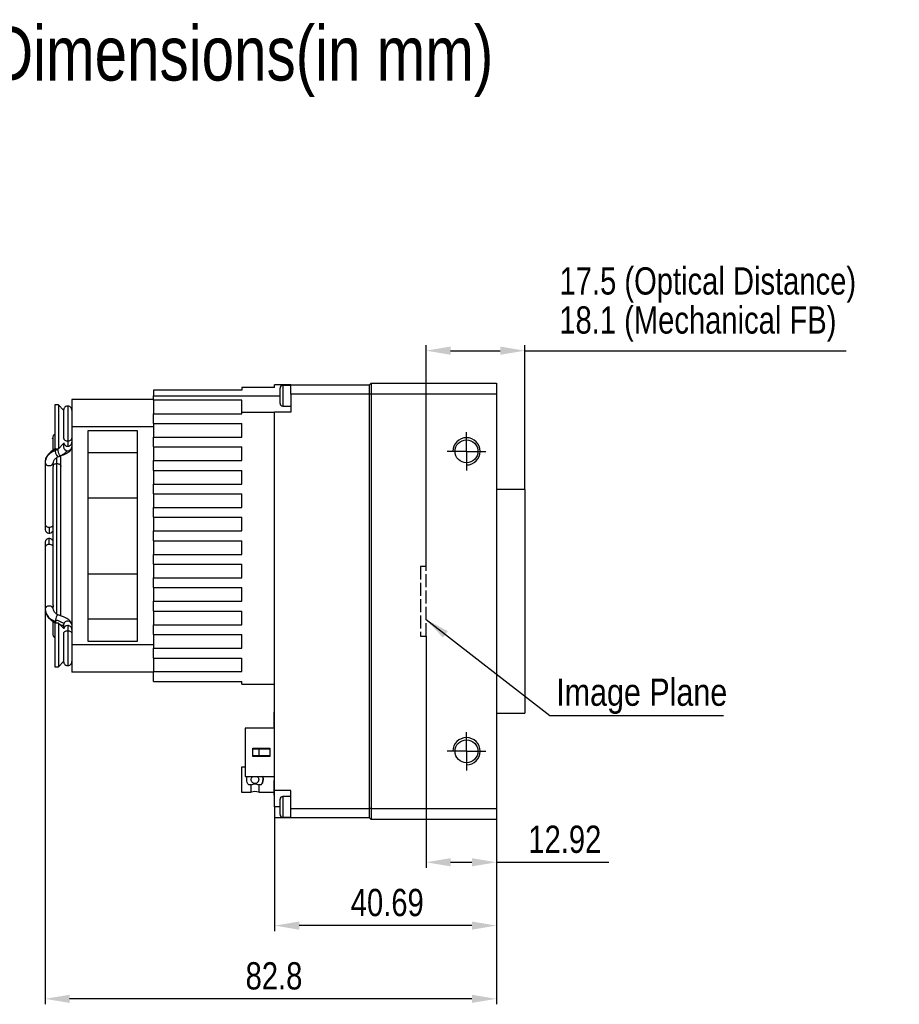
# Model space of a CAD drawing. Header units: millimetres. Extents: x 0 to 15770, y 0 to 2296.
# Tile 3 of 7: x 15524 to 15685, y 2116 to 2296. Entities that reach past the tile are written whole.
import ezdxf

# ---------------------------------------------------------------- set-up
doc = ezdxf.new("R2010")
doc.units = ezdxf.units.MM
doc.header["$LTSCALE"] = 0.2
for name, pattern in [('ACAD_ISO02W100', [15, 12, -3]), ('CENTER', [50.8, 31.75, -6.35, 6.35, -6.35]), ('CENTERX2', [20.32, 12.7, -2.54, 2.54, -2.54])]:
    doc.linetypes.add(name, pattern=pattern)
doc.layers.add('10', color=7, linetype='Continuous')
for name, color, linetype, lineweight in [('中心线-SW', 1, 'CENTERX2', 25), ('粗实线', 7, 'Continuous', 50), ('粗实线-AW', 7, 'Continuous', 50), ('细实线', 3, 'Continuous', 25), ('细虚线', 2, 'ACAD_ISO02W100', 25)]:
    doc.layers.add(name, color=color, linetype=linetype, lineweight=lineweight)
doc.styles.add('iTek', font='txt', dxfattribs={"width": 0.8, "height": 5})
doc.dimstyles.new('iTek', dxfattribs={"dimscale": 0, "dimtxt": 7, "dimasz": 4.5, "dimexe": 1, "dimexo": 0, "dimgap": 1.5, "dimtad": 1, "dimtoh": 1, "dimdsep": 46, "dimtxsty": 'iTek', "dimcen": 4, "dimclrd": 256, "dimclre": 256, "dimclrt": 256, "dimazin": 2, "dimtfac": 1, "dimtmove": 0, "dimatfit": 3, "dimfxl": 1, "dimlwd": -1, "dimlwe": -1, "dimarcsym": 0})

# ---------------------------------------------------------------- blocks, each defined once
blk = doc.blocks.new('SW_CENTERMARKSYMBOL_4')
at = {"layer": '10', "color": 0}
for p, q in [((0, 2.5), (0, 3.525)), ((0, 0), (0, 2.5)), ((-2.5, 0), (-3.525, 0)), ((0, 0), (-2.5, 0)), ((0, 0), (0, -2.5)), ((0, 0), (2.5, 0)), ((2.5, 0), (3.525, 0)), ((0, -2.5), (0, -3.525))]:
    blk.add_line(p, q, dxfattribs=at)
blk = doc.blocks.new('*D766')
at = {"layer": 'Defpoints', "color": 0}
for p in [(15616.8, 2235.67), (15616.8, 2210.21), (15598.68, 2196.11)]:
    blk.add_point(p, dxfattribs=at)
at = {"layer": '细实线'}
for p, q in [((15598.68, 2196.11), (15598.68, 2236.67)), ((15603.18, 2235.67), (15612.3, 2235.67)), ((15616.8, 2210.21), (15616.8, 2236.67)), ((15616.8, 2235.67), (15675.77, 2235.67))]:
    blk.add_line(p, q, dxfattribs=at)
for points in [[(15603.18, 2236.42), (15603.18, 2234.92), (15598.68, 2235.67)], [(15612.3, 2236.42), (15612.3, 2234.92), (15616.8, 2235.67)]]:
    blk.add_solid(points, dxfattribs=at)
at = {"layer": '细实线', "insert": (15648.54, 2240.55), "char_height": 5, "attachment_point": 5, "style": 'iTek'}
blk.add_mtext('18.1 (Mechanical FB)', dxfattribs=at)
blk = doc.blocks.new('*D763')
at = {"layer": 'Defpoints', "color": 0}
for p in [(15611.6, 2229.71), (15598.68, 2183.31), (15611.6, 2141.85)]:
    blk.add_point(p, dxfattribs=at)
at = {"layer": '细实线'}
for p, q in [((15611.6, 2229.71), (15611.6, 2140.85)), ((15598.68, 2183.31), (15598.68, 2140.85)), ((15603.18, 2141.85), (15607.1, 2141.85)), ((15611.6, 2141.85), (15632.18, 2141.85))]:
    blk.add_line(p, q, dxfattribs=at)
for points in [[(15603.18, 2142.6), (15603.18, 2141.1), (15598.68, 2141.85)], [(15607.1, 2142.6), (15607.1, 2141.1), (15611.6, 2141.85)]]:
    blk.add_solid(points, dxfattribs=at)
at = {"layer": '细实线', "insert": (15624.14, 2146.04), "char_height": 5, "attachment_point": 5, "style": 'iTek'}
blk.add_mtext('12.92', dxfattribs=at)
blk = doc.blocks.new('*D764')
at = {"layer": 'Defpoints', "color": 0}
for p in [(15570.91, 2150.01), (15611.6, 2149.71), (15570.91, 2130.24)]:
    blk.add_point(p, dxfattribs=at)
at = {"layer": '细实线'}
for p, q in [((15570.91, 2150.01), (15570.91, 2129.24)), ((15611.6, 2149.71), (15611.6, 2129.24)), ((15607.1, 2130.24), (15575.41, 2130.24))]:
    blk.add_line(p, q, dxfattribs=at)
for points in [[(15575.41, 2130.99), (15575.41, 2129.49), (15570.91, 2130.24)], [(15607.1, 2130.99), (15607.1, 2129.49), (15611.6, 2130.24)]]:
    blk.add_solid(points, dxfattribs=at)
at = {"layer": '细实线', "insert": (15591.57, 2134.44), "char_height": 5, "attachment_point": 5, "style": 'iTek'}
blk.add_mtext('40.69', dxfattribs=at)
blk = doc.blocks.new('*D765')
at = {"layer": 'Defpoints', "color": 0}
for p in [(15528.81, 2189.34), (15611.6, 2149.71), (15528.81, 2116.81)]:
    blk.add_point(p, dxfattribs=at)
at = {"layer": '细实线'}
for p, q in [((15528.81, 2189.34), (15528.81, 2115.81)), ((15611.6, 2149.71), (15611.6, 2115.81)), ((15607.1, 2116.81), (15533.31, 2116.81))]:
    blk.add_line(p, q, dxfattribs=at)
for points in [[(15533.31, 2117.56), (15533.31, 2116.06), (15528.81, 2116.81)], [(15607.1, 2117.56), (15607.1, 2116.06), (15611.6, 2116.81)]]:
    blk.add_solid(points, dxfattribs=at)
at = {"layer": '细实线', "insert": (15570.79, 2120.99), "char_height": 5, "attachment_point": 5, "style": 'iTek'}
blk.add_mtext('82.8', dxfattribs=at)

msp = doc.modelspace()

# ---------------------------------------------------------------- linework, layer by layer
at = {"layer": '粗实线', "lineweight": 30}
for p, q in [((15564.909, 2228.412), (15548.709, 2228.412)), ((15548.709, 2228.412), (15548.709, 2227.412)), ((15564.909, 2228.912), (15564.909, 2228.412)), ((15570.909, 2228.912), (15564.909, 2228.912)), ((15570.909, 2228.912), (15570.909, 2229.412)), ((15573.909, 2229.412), (15570.909, 2229.412)), ((15571.909, 2226.012), (15571.909, 2228.812)), ((15573.909, 2229.312), (15572.409, 2229.312)), ((15572.409, 2229.312), (15572.409, 2225.512)), ((15573.909, 2229.412), (15588.309, 2229.412)), ((15573.909, 2227.712), (15573.909, 2229.412)), ((15588.609, 2229.712), (15588.309, 2229.412)), ((15588.309, 2227.712), (15588.309, 2229.412)), ((15588.609, 2229.712), (15588.609, 2227.712)), ((15588.609, 2229.712), (15611.599, 2229.712)), ((15611.599, 2229.712), (15611.599, 2227.712)), ((15548.709, 2226.712), (15533.709, 2226.712)), ((15533.709, 2226.712), (15533.709, 2221.712)), ((15548.709, 2226.612), (15548.709, 2227.412)), ((15548.709, 2227.412), (15571.909, 2227.412)), ((15548.709, 2226.612), (15548.709, 2224.112)), ((15564.909, 2226.612), (15548.709, 2226.612)), ((15564.909, 2224.412), (15564.909, 2226.612)), ((15573.909, 2227.712), (15573.909, 2224.412)), ((15588.309, 2227.712), (15573.909, 2227.712)), ((15588.309, 2151.712), (15588.309, 2227.712)), ((15588.609, 2227.712), (15588.309, 2227.712)), ((15588.609, 2227.712), (15588.609, 2151.712)), ((15611.599, 2227.712), (15588.609, 2227.712)), ((15611.599, 2227.712), (15611.599, 2151.712)), ((15531.26, 2225.732), (15530.58, 2225.732)), ((15530.58, 2225.732), (15530.58, 2217.692)), ((15532.212, 2224.78), (15531.26, 2225.732)), ((15531.26, 2225.732), (15531.26, 2217.692)), ((15532.209, 2224.762), (15532.209, 2219.643)), ((15532.959, 2225.512), (15532.959, 2219.111)), ((15572.409, 2225.512), (15573.909, 2225.512)), ((15548.709, 2222.312), (15548.709, 2224.112)), ((15548.709, 2224.112), (15564.909, 2224.112)), ((15564.909, 2224.112), (15564.909, 2224.412)), ((15564.909, 2224.412), (15570.909, 2224.412)), ((15573.909, 2224.412), (15570.909, 2224.412)), ((15570.909, 2155.012), (15570.909, 2224.412)), ((15533.709, 2221.712), (15533.709, 2181.712)), ((15548.709, 2221.712), (15533.709, 2221.712)), ((15536.709, 2221.055), (15545.709, 2221.055)), ((15536.709, 2182.369), (15536.709, 2221.055)), ((15545.709, 2221.055), (15545.709, 2182.369)), ((15548.709, 2222.312), (15548.709, 2221.712)), ((15548.709, 2222.312), (15564.909, 2222.312)), ((15548.709, 2221.712), (15548.709, 2219.812)), ((15564.909, 2219.812), (15564.909, 2222.312)), ((15548.709, 2218.012), (15548.709, 2219.812)), ((15548.709, 2219.812), (15564.909, 2219.812)), ((15530.58, 2217.692), (15531.26, 2217.692)), ((15530.724, 2217.655), (15530.814, 2217.696)), ((15530.77, 2217.68), (15530.724, 2217.655)), ((15531.26, 2217.692), (15532.209, 2218.641)), ((15532.209, 2218.641), (15532.209, 2218.037)), ((15548.709, 2218.012), (15548.709, 2215.512)), ((15548.709, 2218.012), (15564.909, 2218.012)), ((15564.909, 2215.512), (15564.909, 2218.012)), ((15530.959, 2214.97), (15530.959, 2216.099)), ((15531.709, 2214.439), (15531.709, 2216.438)), ((15536.709, 2216.978), (15545.709, 2216.978)), ((15548.709, 2213.712), (15548.709, 2215.512)), ((15548.709, 2215.512), (15564.909, 2215.512)), ((15528.809, 2215.123), (15528.809, 2203.834)), ((15528.847, 2215.502), (15528.822, 2215.025)), ((15530.209, 2214.178), (15530.209, 2189.249)), ((15530.309, 2214.705), (15530.309, 2215.123)), ((15530.959, 2187.363), (15530.959, 2214.97)), ((15531.709, 2186.975), (15531.709, 2214.439)), ((15548.709, 2213.712), (15548.709, 2211.212)), ((15548.709, 2213.712), (15564.909, 2213.712)), ((15564.909, 2211.212), (15564.909, 2213.712)), ((15548.709, 2209.412), (15548.709, 2211.212)), ((15548.709, 2211.212), (15564.909, 2211.212)), ((15616.799, 2210.212), (15611.599, 2210.212)), ((15616.799, 2210.212), (15616.799, 2169.212)), ((15536.709, 2208.663), (15545.709, 2208.663)), ((15548.709, 2209.412), (15548.709, 2206.912)), ((15548.709, 2209.412), (15564.909, 2209.412)), ((15564.909, 2206.912), (15564.909, 2209.412)), ((15548.709, 2205.112), (15548.709, 2206.912)), ((15548.709, 2206.912), (15564.909, 2206.912)), ((15548.709, 2205.112), (15548.709, 2202.612)), ((15548.709, 2205.112), (15564.909, 2205.112)), ((15564.909, 2202.612), (15564.909, 2205.112)), ((15529.559, 2203.303), (15529.559, 2202.205)), ((15529.559, 2200.121), (15529.559, 2201.22)), ((15548.709, 2200.812), (15548.709, 2202.612)), ((15548.709, 2202.612), (15564.909, 2202.612)), ((15528.809, 2199.591), (15528.809, 2188.301)), ((15548.709, 2200.812), (15548.709, 2198.312)), ((15548.709, 2200.812), (15564.909, 2200.812)), ((15564.909, 2198.312), (15564.909, 2200.812)), ((15548.709, 2196.512), (15548.709, 2198.312)), ((15548.709, 2198.312), (15564.909, 2198.312)), ((15548.709, 2196.512), (15548.709, 2194.012)), ((15548.709, 2196.512), (15564.909, 2196.512)), ((15564.909, 2194.012), (15564.909, 2196.512)), ((15536.709, 2194.762), (15545.709, 2194.762)), ((15548.709, 2192.212), (15548.709, 2194.012)), ((15548.709, 2194.012), (15564.909, 2194.012)), ((15548.709, 2192.212), (15548.709, 2189.712)), ((15548.709, 2192.212), (15564.909, 2192.212)), ((15564.909, 2189.712), (15564.909, 2192.212)), ((15530.309, 2188.301), (15530.309, 2188.72)), ((15548.709, 2187.912), (15548.709, 2189.712)), ((15548.709, 2189.712), (15564.909, 2189.712)), ((15528.822, 2188.203), (15528.858, 2188.065)), ((15548.709, 2187.912), (15548.709, 2185.412)), ((15548.709, 2187.912), (15564.909, 2187.912)), ((15564.909, 2185.412), (15564.909, 2187.912)), ((15530.209, 2186.031), (15530.209, 2183.712)), ((15531.26, 2185.732), (15530.58, 2185.732)), ((15530.58, 2185.732), (15530.58, 2177.692)), ((15532.209, 2184.783), (15531.26, 2185.732)), ((15531.26, 2185.732), (15531.26, 2177.692)), ((15531.709, 2185.283), (15531.709, 2185.361)), ((15532.209, 2185.348), (15532.223, 2185.489)), ((15532.209, 2185.348), (15532.209, 2184.783)), ((15533.706, 2185.405), (15533.709, 2185.348)), ((15545.709, 2186.446), (15536.709, 2186.446)), ((15548.709, 2183.612), (15548.709, 2185.412)), ((15548.709, 2185.412), (15564.909, 2185.412)), ((15532.209, 2183.784), (15532.209, 2178.662)), ((15532.959, 2184.314), (15532.959, 2177.912)), ((15548.709, 2183.612), (15548.709, 2181.712)), ((15548.709, 2183.612), (15564.909, 2183.612)), ((15564.909, 2181.112), (15564.909, 2183.612)), ((15548.709, 2181.712), (15533.709, 2181.712)), ((15533.709, 2181.712), (15533.709, 2176.712)), ((15545.709, 2182.369), (15536.709, 2182.369)), ((15548.709, 2181.712), (15548.709, 2181.112)), ((15548.709, 2179.312), (15548.709, 2181.112)), ((15548.709, 2181.112), (15564.909, 2181.112)), ((15530.58, 2177.692), (15531.26, 2177.692)), ((15531.26, 2177.692), (15532.212, 2178.645)), ((15548.709, 2179.312), (15548.709, 2176.812)), ((15548.709, 2179.312), (15564.909, 2179.312)), ((15564.909, 2176.812), (15564.909, 2179.312)), ((15548.709, 2176.712), (15533.709, 2176.712)), ((15548.709, 2175.012), (15548.709, 2176.812)), ((15548.709, 2176.812), (15564.909, 2176.812)), ((15548.709, 2175.012), (15564.909, 2175.012)), ((15564.909, 2174.512), (15564.909, 2175.012)), ((15564.909, 2174.512), (15570.909, 2174.512)), ((15570.909, 2169.362), (15570.759, 2169.362)), ((15570.759, 2169.362), (15570.759, 2166.662)), ((15611.599, 2169.212), (15616.799, 2169.212)), ((15570.909, 2166.437), (15565.509, 2166.437)), ((15565.509, 2166.437), (15565.509, 2157.587)), ((15570.759, 2166.662), (15570.909, 2166.662)), ((15566.909, 2162.762), (15570.009, 2162.762)), ((15566.909, 2161.262), (15566.909, 2162.762)), ((15566.909, 2162.662), (15568.007, 2162.662)), ((15568.007, 2161.362), (15566.909, 2161.362)), ((15568.007, 2162.662), (15570.009, 2162.662)), ((15570.009, 2161.362), (15568.007, 2161.362)), ((15570.009, 2162.762), (15570.009, 2161.262)), ((15570.009, 2161.262), (15566.909, 2161.262)), ((15565.509, 2159.287), (15564.846, 2159.287)), ((15565.509, 2157.587), (15570.909, 2157.587)), ((15566.599, 2156.036), (15566.16, 2156.036)), ((15566.599, 2154.737), (15566.599, 2156.036)), ((15567.999, 2156.036), (15567.999, 2154.737)), ((15568.438, 2156.036), (15567.999, 2156.036)), ((15570.909, 2156.862), (15570.759, 2156.862)), ((15570.759, 2156.862), (15570.759, 2154.162)), ((15564.846, 2154.737), (15566.599, 2154.737)), ((15567.999, 2154.737), (15570.759, 2154.737)), ((15570.759, 2154.162), (15570.899, 2154.162)), ((15570.899, 2155.456), (15570.909, 2155.456)), ((15573.909, 2155.012), (15570.909, 2155.012)), ((15570.909, 2152.012), (15570.909, 2155.012)), ((15573.909, 2151.712), (15573.909, 2155.012)), ((15570.899, 2153.627), (15570.909, 2153.627)), ((15571.909, 2150.612), (15571.909, 2153.412)), ((15573.909, 2153.912), (15572.409, 2153.912)), ((15572.409, 2153.912), (15572.409, 2150.112)), ((15570.899, 2151.888), (15570.899, 2151.853)), ((15570.899, 2151.853), (15570.909, 2151.853)), ((15570.909, 2152.012), (15570.909, 2150.012)), ((15571.909, 2152.012), (15570.909, 2152.012)), ((15573.909, 2151.712), (15588.309, 2151.712)), ((15573.909, 2150.012), (15573.909, 2151.712)), ((15588.609, 2151.712), (15588.309, 2151.712)), ((15588.309, 2150.012), (15588.309, 2151.712)), ((15588.609, 2151.712), (15588.609, 2149.712)), ((15588.609, 2151.712), (15611.599, 2151.712)), ((15611.599, 2151.712), (15611.599, 2149.712)), ((15573.909, 2150.012), (15570.909, 2150.012)), ((15572.409, 2150.112), (15573.909, 2150.112)), ((15588.309, 2150.012), (15573.909, 2150.012)), ((15588.609, 2149.712), (15588.309, 2150.012)), ((15611.599, 2149.712), (15588.609, 2149.712))]:
    msp.add_line(p, q, dxfattribs=at)
at = {"layer": '粗实线', "lineweight": 30, "flags": 128}
for points in [[(15531.717, 2216.484), (15531.704, 2216.436), (15531.644, 2216.371), (15531.554, 2216.415), (15531.448, 2216.564), (15531.342, 2216.793), (15531.251, 2217.067), (15531.191, 2217.346), (15531.17, 2217.587)], [(15528.809, 2215.123), (15528.866, 2214.92), (15529.028, 2214.748), (15529.272, 2214.633), (15529.559, 2214.593), (15529.846, 2214.633), (15530.089, 2214.748), (15530.252, 2214.92), (15530.309, 2215.123)], [(15530.309, 2188.301), (15530.252, 2188.504), (15530.089, 2188.676), (15529.846, 2188.791), (15529.559, 2188.831), (15529.272, 2188.791), (15529.028, 2188.676), (15528.866, 2188.504), (15528.809, 2188.301)], [(15530.724, 2186.33), (15530.686, 2186.068), (15530.69, 2185.868), (15530.734, 2185.759), (15530.755, 2185.747)]]:
    msp.add_lwpolyline(points, dxfattribs=at)
at = {"layer": '粗实线', "lineweight": 30}
for centre in [(15606.099, 2217.212), (15606.099, 2217.212), (15606.099, 2217.212), (15606.099, 2217.212), (15606.099, 2162.212), (15606.099, 2162.212), (15606.099, 2162.212), (15606.099, 2162.212)]:
    msp.add_circle(centre, 2.1, dxfattribs=at)
for centre, radius, start, end in [((15572.409, 2228.812), 0.5, 90, 180), ((15572.409, 2226.012), 0.5, 180, 270), ((15532.131, 2217.3), 1.451, 165.82536, 227.34489), ((15532.946, 2218.05), 0.738, 181.01008, 270.97556), ((15532.947, 2218.881), 0.74, 188.69483, 270.88262), ((15532.975, 2218.873), 0.733, 268.69431, 359.33948), ((15532.971, 2218.05), 0.738, 269.02416, 358.98991), ((15529.465, 2203.966), 0.67, 191.42162, 278.04948), ((15529.599, 2204.132), 0.83, 267.19575, 317.279), ((15529.465, 2199.458), 0.67, 81.95058, 168.57794), ((15529.599, 2199.293), 0.83, 42.721, 92.80425), ((15531.849, 2186.298), 1.126, 127.56986, 178.38137), ((15532.947, 2184.544), 0.74, 89.11779, 171.3051), ((15532.958, 2185.324), 0.753, 6.15099, 167.31185), ((15532.973, 2184.549), 0.736, 0.48168, 91.12712), ((15533.004, 2185.386), 0.705, 358.44735, 31.69136), ((15567.299, 2151.82), 3, 76.5066, 103.4934), ((15572.409, 2153.412), 0.5, 90, 180), ((15572.409, 2150.612), 0.5, 180, 270)]:
    msp.add_arc(centre, radius, start, end, dxfattribs=at)
for points, knots in [([(15533.034, 2225.509), (15532.933, 2225.507), (15532.723, 2225.504), (15532.441, 2225.335), (15532.245, 2225.071), (15532.22, 2224.862), (15532.209, 2224.762)], [0, 0, 0, 0, 0.2387697, 0.4999977, 0.7612288, 1, 1, 1, 1]), ([(15533.709, 2224.762), (15533.697, 2224.862), (15533.673, 2225.071), (15533.477, 2225.335), (15533.195, 2225.504), (15532.984, 2225.507), (15532.884, 2225.509)], [0, 0, 0, 0, 0.2387714, 0.5000002, 0.7612278, 1, 1, 1, 1]), ([(15530.58, 2220.339), (15530.537, 2220.318), (15530.396, 2220.247), (15530.248, 2220.025), (15530.148, 2219.23), (15530.233, 2219.867), (15530.202, 2219.421), (15530.21, 2219.165), (15530.208, 2218.698), (15530.209, 2218.131), (15530.209, 2217.649), (15530.209, 2217.373), (15530.209, 2217.349)], [0, 0, 0, 0, 0.0141624, 0.0463659, 0.0758006, 0.2273821, 0.3789637, 0.5305452, 0.6821268, 0.8337083, 0.98529, 1, 1, 1, 1]), ([(15532.214, 2219.658), (15532.212, 2219.653), (15532.189, 2219.578), (15532.259, 2219.422), (15532.429, 2219.245), (15532.687, 2219.131), (15532.87, 2219.117), (15532.959, 2219.111)], [0, 0, 0, 0, 0.0208699, 0.2693453, 0.5411954, 0.77853, 1, 1, 1, 1]), ([(15532.959, 2219.111), (15533.047, 2219.117), (15533.231, 2219.131), (15533.488, 2219.245), (15533.657, 2219.422), (15533.728, 2219.575), (15533.708, 2219.645), (15533.707, 2219.647)], [0, 0, 0, 0, 0.2244445, 0.4649693, 0.7404688, 0.9922819, 1, 1, 1, 1]), ([(15530.673, 2217.596), (15530.615, 2217.575), (15530.272, 2217.449), (15529.723, 2217.048), (15529.098, 2216.369), (15528.932, 2215.796), (15528.847, 2215.502)], [0, 0, 0, 0, 0.0584424, 0.3469198, 0.6651969, 1, 1, 1, 1]), ([(15528.879, 2215.462), (15528.899, 2215.605), (15528.958, 2216.015), (15529.418, 2216.631), (15530.173, 2217.235), (15530.843, 2217.471), (15531.17, 2217.587)], [0, 0, 0, 0, 0.1520729, 0.4389258, 0.7257789, 1, 1, 1, 1]), ([(15531.557, 2216.417), (15531.761, 2216.495), (15532.286, 2216.693), (15532.657, 2217.111), (15532.883, 2217.365)], [0, 0, 0, 0, 0.3903854, 1, 1, 1, 1]), ([(15531.709, 2216.423), (15531.88, 2216.479), (15532.403, 2216.648), (15533.032, 2217.017), (15533.491, 2217.368), (15533.561, 2217.601), (15533.574, 2217.641)], [0, 0, 0, 0, 0.1869432, 0.5707616, 0.9255046, 1, 1, 1, 1]), ([(15532.172, 2216.706), (15532.176, 2216.708), (15532.472, 2216.843), (15532.677, 2217.106), (15532.879, 2217.366)], [0, 0, 0, 0, 0.0116316, 1, 1, 1, 1]), ([(15532.959, 2219.111), (15532.959, 2218.87), (15532.959, 2218.439), (15532.959, 2218.232), (15532.959, 2218.14)], [0, 0, 0, 0, 0.5600007, 1, 1, 1, 1]), ([(15530.296, 2215.025), (15530.311, 2215.179), (15530.34, 2215.481), (15530.674, 2215.887), (15531.12, 2216.192), (15531.484, 2216.316), (15531.651, 2216.372)], [0, 0, 0, 0, 0.28214875, 0.55169964, 0.79382787, 1, 1, 1, 1]), ([(15530.309, 2214.705), (15530.307, 2214.673), (15530.303, 2214.61), (15530.274, 2214.494), (15530.24, 2214.374), (15530.215, 2214.261), (15530.205, 2214.181), (15530.211, 2214.151), (15530.212, 2214.144)], [0, 0, 0, 0, 0.1884193, 0.3769049, 0.5637275, 0.7505915, 0.9414544, 1, 1, 1, 1]), ([(15530.309, 2214.705), (15530.354, 2214.75), (15530.454, 2214.85), (15530.687, 2214.95), (15530.87, 2214.964), (15530.959, 2214.97)], [0, 0, 0, 0, 0.2989372, 0.6615877, 1, 1, 1, 1]), ([(15530.959, 2214.97), (15531.047, 2214.964), (15531.231, 2214.95), (15531.488, 2214.837), (15531.658, 2214.659), (15531.728, 2214.503), (15531.706, 2214.43), (15531.704, 2214.424)], [0, 0, 0, 0, 0.2218551, 0.4596028, 0.7319232, 0.9808306, 1, 1, 1, 1]), ([(15528.809, 2203.834), (15528.809, 2203.711), (15528.809, 2203.458), (15528.809, 2203.183), (15528.809, 2202.991), (15528.809, 2202.967), (15528.809, 2202.955)], [0, 0, 0, 0, 0.233032, 0.4800227, 0.7372816, 1, 1, 1, 1]), ([(15528.809, 2202.955), (15528.818, 2202.862), (15528.833, 2202.719), (15528.925, 2202.546), (15529.02, 2202.425), (15529.14, 2202.327), (15529.316, 2202.231), (15529.463, 2202.215), (15529.559, 2202.205)], [0, 0, 0, 0, 0.2356072, 0.363363, 0.4945944, 0.6266135, 0.7566471, 1, 1, 1, 1]), ([(15529.559, 2201.22), (15529.463, 2201.209), (15529.316, 2201.193), (15529.14, 2201.098), (15529.02, 2200.999), (15528.925, 2200.879), (15528.833, 2200.706), (15528.818, 2200.562), (15528.809, 2200.47)], [0, 0, 0, 0, 0.2433528, 0.3733863, 0.5054054, 0.6366343, 0.7643929, 1, 1, 1, 1]), ([(15529.559, 2202.205), (15529.655, 2202.215), (15529.802, 2202.231), (15529.978, 2202.327), (15530.096, 2202.426), (15530.174, 2202.515), (15530.203, 2202.574), (15530.209, 2202.587)], [0, 0, 0, 0, 0.3619438, 0.555348, 0.7517052, 0.946891, 1, 1, 1, 1]), ([(15530.209, 2200.838), (15530.203, 2200.85), (15530.174, 2200.909), (15530.096, 2200.999), (15529.978, 2201.098), (15529.802, 2201.193), (15529.655, 2201.209), (15529.559, 2201.22)], [0, 0, 0, 0, 0.0531132, 0.2482952, 0.4446523, 0.6380563, 1, 1, 1, 1]), ([(15528.809, 2200.47), (15528.809, 2200.457), (15528.809, 2200.433), (15528.809, 2200.242), (15528.809, 2199.966), (15528.809, 2199.714), (15528.809, 2199.591)], [0, 0, 0, 0, 0.2627186, 0.5199777, 0.7669679, 1, 1, 1, 1]), ([(15530.212, 2189.278), (15530.211, 2189.267), (15530.206, 2189.231), (15530.219, 2189.142), (15530.248, 2189.024), (15530.282, 2188.903), (15530.305, 2188.798), (15530.308, 2188.743), (15530.309, 2188.72)], [0, 0, 0, 0, 0.0894787, 0.2813412, 0.4758394, 0.6669815, 0.8544654, 1, 1, 1, 1]), ([(15528.809, 2188.301), (15528.839, 2188.043), (15528.901, 2187.516), (15529.416, 2186.797), (15530.035, 2186.278), (15530.53, 2186.094), (15530.686, 2186.036)], [0, 0, 0, 0, 0.2794658, 0.5718036, 0.8641411, 1, 1, 1, 1]), ([(15528.847, 2187.923), (15528.932, 2187.629), (15529.098, 2187.056), (15529.722, 2186.376), (15530.297, 2185.962), (15530.669, 2185.828), (15530.755, 2185.797)], [0, 0, 0, 0, 0.3257364, 0.6353941, 0.9160608, 1, 1, 1, 1]), ([(15531.651, 2187.052), (15531.484, 2187.109), (15531.12, 2187.232), (15530.674, 2187.538), (15530.34, 2187.944), (15530.311, 2188.245), (15530.296, 2188.399)], [0, 0, 0, 0, 0.2061721, 0.4483003, 0.7178505, 1, 1, 1, 1]), ([(15533.706, 2185.404), (15533.675, 2185.555), (15533.602, 2185.9), (15533.14, 2186.344), (15532.477, 2186.747), (15531.869, 2186.946), (15531.63, 2187.024)], [0, 0, 0, 0, 0.20755693, 0.47513211, 0.79360698, 1, 1, 1, 1]), ([(15530.724, 2186.33), (15530.929, 2186.266), (15531.35, 2186.136), (15531.837, 2185.908), (15532.163, 2185.681), (15532.203, 2185.552), (15532.223, 2185.489)], [0, 0, 0, 0, 0.2438527, 0.4999995, 0.7561472, 1, 1, 1, 1]), ([(15531.485, 2185.507), (15531.512, 2185.498), (15531.658, 2185.446), (15531.855, 2185.358), (15532.104, 2185.248), (15532.211, 2185.167), (15532.21, 2185.205), (15532.21, 2185.207)], [0, 0, 0, 0, 0.0597688, 0.319699, 0.5620194, 0.9848993, 1, 1, 1, 1]), ([(15532.959, 2185.284), (15532.959, 2185.162), (15532.959, 2184.944), (15532.959, 2184.506), (15532.959, 2184.314)], [0, 0, 0, 0, 0.5600006, 1, 1, 1, 1]), ([(15530.209, 2183.712), (15530.221, 2183.614), (15530.247, 2183.408), (15530.396, 2183.177), (15530.537, 2183.107), (15530.58, 2183.085)], [0, 0, 0, 0, 0.38831046, 0.81316139, 1, 1, 1, 1]), ([(15532.211, 2183.777), (15532.21, 2183.779), (15532.189, 2183.85), (15532.26, 2184.002), (15532.429, 2184.18), (15532.687, 2184.294), (15532.87, 2184.307), (15532.959, 2184.314)], [0, 0, 0, 0, 0.0077181, 0.2595332, 0.5350331, 0.7755544, 1, 1, 1, 1]), ([(15532.959, 2184.314), (15533.047, 2184.307), (15533.231, 2184.294), (15533.488, 2184.18), (15533.658, 2184.002), (15533.728, 2183.846), (15533.706, 2183.772), (15533.704, 2183.766)], [0, 0, 0, 0, 0.22147046, 0.4588062, 0.73065236, 0.97913009, 1, 1, 1, 1]), ([(15532.209, 2178.662), (15532.22, 2178.562), (15532.245, 2178.353), (15532.441, 2178.089), (15532.723, 2177.921), (15532.933, 2177.917), (15533.034, 2177.916)], [0, 0, 0, 0, 0.2387715, 0.5000005, 0.7612303, 1, 1, 1, 1]), ([(15532.884, 2177.916), (15532.984, 2177.917), (15533.195, 2177.921), (15533.477, 2178.089), (15533.673, 2178.353), (15533.697, 2178.562), (15533.709, 2178.662)], [0, 0, 0, 0, 0.2387722, 0.5000016, 0.7612283, 1, 1, 1, 1]), ([(15568.007, 2162.662), (15568.004, 2162.446), (15567.997, 2162.012), (15568.004, 2161.579), (15568.007, 2161.362)], [0, 0, 0, 0, 0.4999972, 1, 1, 1, 1]), ([(15564.849, 2159.287), (15564.849, 2159.253), (15564.849, 2159.185), (15564.849, 2158.659), (15564.849, 2157.907), (15564.849, 2157.012), (15564.849, 2156.118), (15564.849, 2155.366), (15564.849, 2154.84), (15564.849, 2154.771), (15564.849, 2154.737)], [0, 0, 0, 0, 0.12499994, 0.24999975, 0.37499963, 0.50000008, 0.6249995, 0.75000025, 0.87500006, 1, 1, 1, 1]), ([(15566.16, 2156.036), (15566.054, 2156.188), (15565.855, 2156.474), (15565.777, 2157.009), (15565.819, 2157.418), (15565.931, 2157.597), (15565.957, 2157.637)], [0, 0, 0, 0, 0.3287149, 0.6212414, 0.9137678, 1, 1, 1, 1]), ([(15566.16, 2156.036), (15566.058, 2156.183), (15565.854, 2156.477), (15565.777, 2157.009), (15565.816, 2157.419), (15565.932, 2157.603), (15565.953, 2157.637)], [0, 0, 0, 0, 0.309623, 0.6192465, 0.9288701, 1, 1, 1, 1]), ([(15566.599, 2157.012), (15566.61, 2157.102), (15566.632, 2157.285), (15566.761, 2157.492), (15566.882, 2157.563), (15566.924, 2157.587)], [0, 0, 0, 0, 0.3913983, 0.790564, 1, 1, 1, 1]), ([(15567.999, 2157.012), (15567.988, 2156.921), (15567.967, 2156.737), (15567.805, 2156.504), (15567.574, 2156.349), (15567.299, 2156.294), (15567.024, 2156.349), (15566.792, 2156.504), (15566.63, 2156.737), (15566.609, 2156.921), (15566.599, 2157.012)], [0, 0, 0, 0, 0.1237764, 0.2500089, 0.3763267, 0.5000005, 0.6236746, 0.749994, 0.8762237, 1, 1, 1, 1]), ([(15566.599, 2156.036), (15566.721, 2156.098), (15566.942, 2156.21), (15567.299, 2156.266), (15567.656, 2156.21), (15567.876, 2156.098), (15567.999, 2156.036)], [0, 0, 0, 0, 0.27747083, 0.49999657, 0.72252917, 1, 1, 1, 1]), ([(15567.673, 2157.587), (15567.715, 2157.563), (15567.837, 2157.492), (15567.966, 2157.285), (15567.988, 2157.102), (15567.999, 2157.012)], [0, 0, 0, 0, 0.209438, 0.6086024, 1, 1, 1, 1]), ([(15568.641, 2157.637), (15568.666, 2157.597), (15568.779, 2157.418), (15568.82, 2157.009), (15568.742, 2156.474), (15568.543, 2156.188), (15568.438, 2156.036)], [0, 0, 0, 0, 0.0862322, 0.3787586, 0.6712851, 1, 1, 1, 1]), ([(15568.438, 2156.036), (15568.54, 2156.183), (15568.744, 2156.477), (15568.82, 2157.009), (15568.781, 2157.419), (15568.666, 2157.603), (15568.644, 2157.637)], [0, 0, 0, 0, 0.309623, 0.6192465, 0.9288701, 1, 1, 1, 1])]:
    msp.add_open_spline(points, degree=3, knots=knots, dxfattribs=at)
at = {"layer": '粗实线-AW', "lineweight": 30}
for centre in [(15606.099, 2217.212), (15606.099, 2162.212)]:
    msp.add_circle(centre, 2.1, dxfattribs=at)
at = {"layer": '细实线'}
for centre in [(15606.099, 2217.212), (15606.099, 2162.212)]:
    msp.add_arc(centre, 2.5, 270, 180, dxfattribs=at)
at = {"layer": '细虚线'}
for p, q in [((15598.679, 2196.112), (15597.679, 2196.112)), ((15597.679, 2196.112), (15597.679, 2183.312)), ((15598.679, 2183.312), (15598.679, 2196.112)), ((15597.679, 2183.312), (15598.679, 2183.312))]:
    msp.add_line(p, q, dxfattribs=at)

# ---------------------------------------------------------------- block references
at = {"layer": '中心线-SW'}
for p in [(15606.099, 2217.212), (15606.099, 2162.212)]:
    msp.add_blockref('SW_CENTERMARKSYMBOL_4', p, dxfattribs=at)

# ---------------------------------------------------------------- texts
at = {"layer": '细实线', "color": 1, "linetype": 'CENTER', "lineweight": 30, "insert": (15308.413, 2295.21), "char_height": 10, "width": 387.27601, "attachment_point": 1, "style": 'iTek'}
msp.add_mtext('{\\C0;TS25MCXP12-150M/C Camera Mechanical Dimensions(in mm)}', dxfattribs=at)
at = {"layer": '细实线', "insert": (15650.365, 2247.711), "char_height": 5, "attachment_point": 5, "style": 'iTek'}
msp.add_mtext('17.5 (Optical Distance)', dxfattribs=at)
at = {"layer": '细实线', "color": 1, "linetype": 'CENTER', "insert": (15622.561, 2175.546), "char_height": 5, "width": 49.62247, "attachment_point": 1, "style": 'iTek'}
msp.add_mtext('{\\fArial|b0|i0|c0|p34;Image Plane}', dxfattribs=at)

# ---------------------------------------------------------------- dimensions: what is measured, and where the dimension line sits
at = {"layer": '细实线'}
for base, p1, p2, text, picture, middle in [((15616.799, 2235.665), (15598.679, 2196.112), (15616.799, 2210.212), '18.1 (Mechanical FB)', '*D766', (15648.536, 2235.665)), ((15528.809, 2116.806), (15611.599, 2149.712), (15528.809, 2189.34), '82.8', '*D765', (15570.795, 2116.806))]:
    dim = msp.add_linear_dim(base=base, p1=p1, p2=p2, text=text, dimstyle='iTek', override={"dimscale": 1}, dxfattribs=at)
    dim.commit()
    dim.dimension.update_dxf_attribs({"geometry": picture, "text_midpoint": middle, "dimtype": 160})
for base, p1, p2, picture, middle in [((15611.599, 2141.851), (15598.679, 2183.312), (15611.599, 2229.712), '*D763', (15624.137, 2141.851)), ((15570.909, 2130.245), (15611.599, 2149.712), (15570.909, 2150.012), '*D764', (15591.574, 2130.245))]:
    dim = msp.add_linear_dim(base=base, p1=p1, p2=p2, dimstyle='iTek', override={"dimscale": 1}, dxfattribs=at)
    dim.commit()
    dim.dimension.update_dxf_attribs({"geometry": picture, "text_midpoint": middle, "dimtype": 160})

# ---------------------------------------------------------------- leaders
msp.add_leader([(15598.679, 2186.391), (15621.413, 2168.784), (15653.217, 2168.784)], dimstyle='iTek', override={"dimscale": 1, "dimtad": 0}, dxfattribs=at)

doc.saveas('drawing.dxf')
